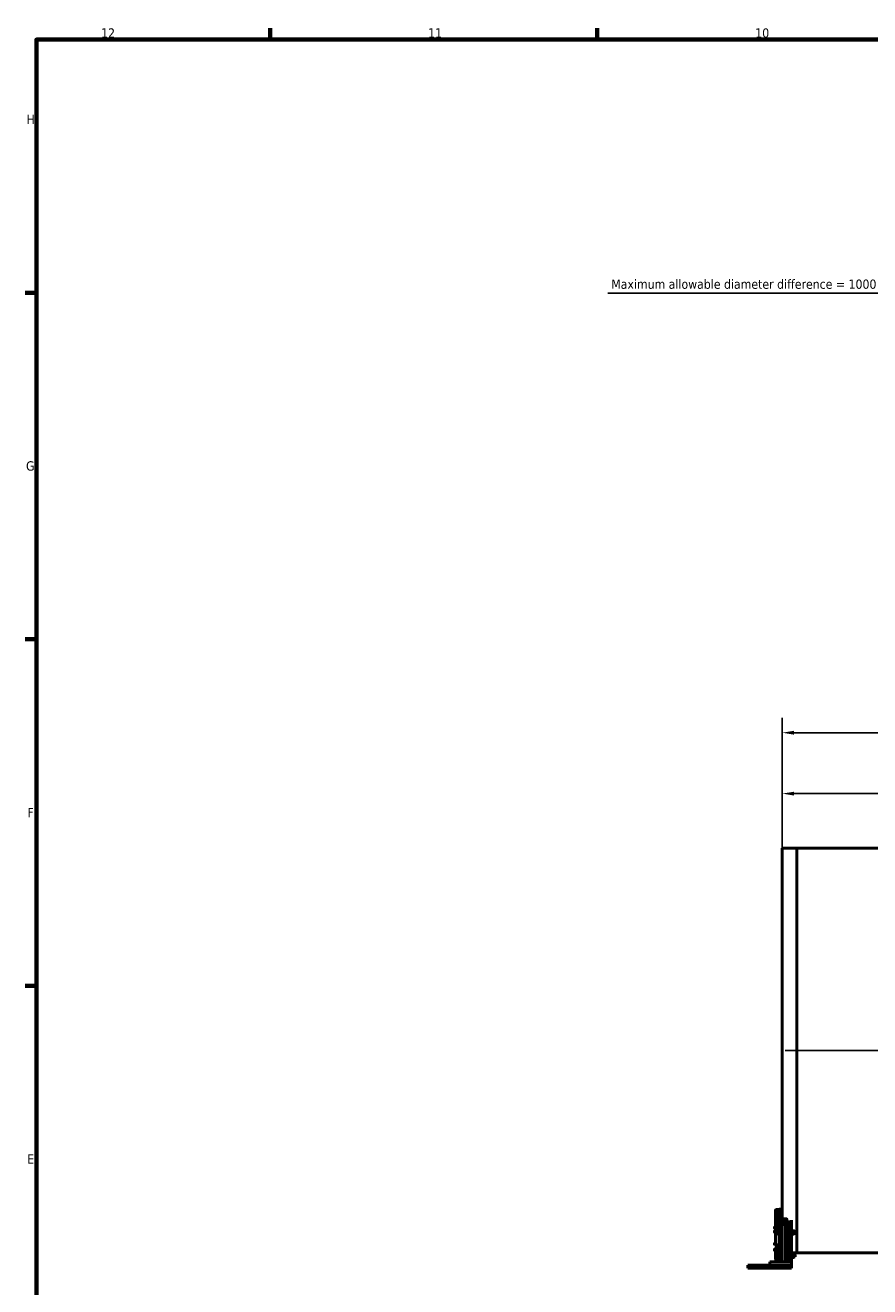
# Model space of a CAD drawing. Header units: millimetres. Extents: x 0 to 63075, y 0 to 44550.
# Tile 8 of 37: x 1320 to 14891, y 23006 to 43280. Entities that reach past the tile are written whole.
import ezdxf

# ---------------------------------------------------------------- set-up
doc = ezdxf.new("R2010")
doc.units = ezdxf.units.MM
doc.header["$LTSCALE"] = 75
for name, color, linetype, lineweight in [('Border (ISO)', 7, 'Continuous', 70), ('Centerline (ISO)', 7, 'Continuous', 25), ('Dimension (ISO)', 7, 'Continuous', 25), ('Visible (ISO)', 7, 'Continuous', 50)]:
    doc.layers.add(name, color=color, linetype=linetype, lineweight=lineweight)
doc.styles.add('Label Text (ISO)', font='tahoma.ttf')
doc.styles.add('Note Text (ISO)', font='tahoma.ttf')
doc.dimstyles.new('Default (ISO)', dxfattribs={"dimscale": 75, "dimtxt": 2, "dimasz": 2.5, "dimexe": 3.175, "dimexo": 0, "dimgap": 0.762, "dimtad": 1, "dimrnd": 1e-08, "dimtxsty": 'Note Text (ISO)', "dimcen": 0.09, "dimdle": 10, "dimclrd": 256, "dimclre": 256, "dimclrt": 256, "dimazin": 2, "dimtfac": 1, "dimtmove": 0, "dimatfit": 3, "dimfxl": 1, "dimtolj": 1, "dimtzin": 0, "dimlwd": -1, "dimlwe": -1, "dimarcsym": 0})

# ---------------------------------------------------------------- blocks, each defined once
blk = doc.blocks.new('Borders Default Border')
at = {"layer": 'Border (ISO)'}
for p, q in [((70.08, 574), (70.08, 576.4)), ((140.17, 574), (140.17, 576.4)), ((20, 519.75), (17.6, 519.75)), ((20, 445.5), (17.6, 445.5)), ((20, 371.25), (17.6, 371.25))]:
    blk.add_line(p, q, dxfattribs=at)
at = {"layer": 'Border (ISO)', "flags": 128}
blk.add_lwpolyline([(20, 20), (20, 574), (821, 574), (821, 20), (20, 20)], dxfattribs=at)
at = {"layer": 'Border (ISO)', "char_height": 2, "attachment_point": 7, "style": 'Label Text (ISO)'}
for s, insert in [('12', (33.84, 574.4)), ('11', (103.92, 574.4)), ('10', (174.01, 574.36)), ('H', (17.87, 555.87)), ('G', (17.77, 481.59)), ('F', (18.08, 407.37)), ('E', (18.03, 333.12))]:
    blk.add_mtext(s, dxfattribs=dict(at, insert=insert))
blk = doc.blocks.new('*D7')
at = {"layer": 'Defpoints', "color": 0, "transparency": 16777216}
for p in [(13486, 30931), (13486, 30054), (23236, 26804)]:
    blk.add_point(p, dxfattribs=at)
at = {"layer": 'Dimension (ISO)', "transparency": 16777216}
for p, q in [((13486, 30054), (13486, 31169)), ((23236, 26804), (23236, 31169)), ((23049, 30931), (13674, 30931))]:
    blk.add_line(p, q, dxfattribs=at)
for points in [[(13674, 30962), (13674, 30900), (13486, 30931)], [(23049, 30962), (23049, 30900), (23236, 30931)]]:
    blk.add_solid(points, dxfattribs=at)
at = {"layer": 'Dimension (ISO)', "transparency": 16777216, "insert": (17734, 31144), "char_height": 150, "attachment_point": 1, "style": 'Note Text (ISO)'}
blk.add_mtext('\\A1;9750', dxfattribs=at)
blk = doc.blocks.new('*D16')
at = {"layer": 'Defpoints', "color": 0, "transparency": 16777216}
for p in [(39959, 39765), (15344, 37650), (16192, 37688)]:
    blk.add_point(p, dxfattribs=at)
at = {"layer": 'Dimension (ISO)', "transparency": 16777216}
for p, q in [((39959, 39765), (15061, 38638)), ((10681, 38976), (15284, 38976)), ((15284, 38976), (15299, 38649)), ((15308, 38462), (15336, 37837)), ((16192, 37688), (15107, 37639))]:
    blk.add_line(p, q, dxfattribs=at)
for points in [[(15339, 38463), (15277, 38460), (15299, 38649)], [(15367, 37839), (15305, 37836), (15344, 37650)]]:
    blk.add_solid(points, dxfattribs=at)
at = {"layer": 'Dimension (ISO)', "transparency": 16777216, "insert": (10738, 39193), "char_height": 150, "attachment_point": 1, "style": 'Note Text (ISO)'}
blk.add_mtext('\\A1;\\fTahoma|b0|i0;\\H149.0446;Maximum allowable diameter difference = 1000', dxfattribs=at)
blk = doc.blocks.new('*D27')
at = {"layer": 'Defpoints', "color": 0, "transparency": 16777216}
for p in [(40323, 31910), (13486, 30054), (40323, 30054)]:
    blk.add_point(p, dxfattribs=at)
at = {"layer": 'Dimension (ISO)', "transparency": 16777216}
for p, q in [((13486, 30054), (13486, 32148)), ((40323, 30054), (40323, 32148)), ((13674, 31910), (40136, 31910))]:
    blk.add_line(p, q, dxfattribs=at)
for points in [[(13674, 31941), (13674, 31879), (13486, 31910)], [(40136, 31941), (40136, 31879), (40323, 31910)]]:
    blk.add_solid(points, dxfattribs=at)
at = {"layer": 'Dimension (ISO)', "transparency": 16777216, "insert": (26641, 32124), "char_height": 150, "attachment_point": 1, "style": 'Note Text (ISO)'}
blk.add_mtext('\\A1;30000', dxfattribs=at)

msp = doc.modelspace()

# ---------------------------------------------------------------- linework, layer by layer
at = {"layer": 'Centerline (ISO)', "linetype": 'Continuous'}
msp.add_line((13530.8651, 26803.5925), (40278.6574, 26803.5925), dxfattribs=at)
at = {"layer": 'Visible (ISO)'}
for p, q in [((13486.3651, 30053.5925), (13486.3651, 24254.1374)), ((13718.3651, 30053.5925), (13486.3651, 30053.5925)), ((13718.3651, 30053.5925), (13718.3651, 23553.5925)), ((13718.3651, 30053.5925), (26925.732, 30053.5925)), ((13718.3651, 23553.5925), (13718.3651, 30053.5925)), ((13374.3651, 24234.3765), (13374.3651, 24207.5297)), ((13374.3651, 24207.5297), (13374.3651, 23973.7029)), ((13384.3651, 23980.4111), (13384.3651, 24207.5297)), ((13388.3651, 24245.1611), (13436.3651, 24245.1611)), ((13388.3651, 24241.3765), (13436.3651, 24241.3765)), ((13436.3651, 24214.5297), (13388.3651, 24214.5297)), ((13436.3651, 24209.5297), (13388.3651, 24209.5297)), ((13391.3651, 24205.6186), (13391.3651, 24209.2788)), ((13391.3651, 23980.7029), (13391.3651, 24205.6186)), ((13436.3651, 24234.1374), (13436.3651, 24254.1374)), ((13486.3651, 24254.1374), (13436.3651, 24254.1374)), ((13436.3651, 24234.1374), (13436.3651, 23404.1374)), ((13486.3651, 24254.1374), (13486.3651, 24234.1374)), ((13486.3651, 24234.1374), (13486.3651, 23404.1374)), ((13361.365, 23967.2031), (13362.3699, 23968.9436)), ((13361.365, 23967.2031), (13361.365, 23965.5055)), ((13361.365, 23965.5055), (13361.365, 23955.0255)), ((13361.365, 23955.0255), (13361.365, 23944.7231)), ((13361.365, 23944.7231), (13361.365, 23943.2031)), ((13361.365, 23943.2031), (13362.3699, 23941.4627)), ((13370.565, 23969.058), (13362.4368, 23969.058)), ((13370.565, 23961.9529), (13362.4368, 23961.9529)), ((13370.565, 23948.098), (13362.4368, 23948.098)), ((13370.565, 23941.3482), (13362.4368, 23941.3482)), ((13370.565, 23969.058), (13370.565, 23961.9529)), ((13370.565, 23966.4481), (13371.3651, 23966.4481)), ((13370.565, 23961.9529), (13370.565, 23948.098)), ((13370.565, 23948.098), (13370.565, 23941.3482)), ((13370.565, 23943.9581), (13371.3651, 23943.9581)), ((13371.3651, 23969.4531), (13372.1151, 23970.2031)), ((13371.3651, 23940.9531), (13371.3651, 23969.4531)), ((13371.3651, 23940.9531), (13372.1151, 23940.2031)), ((13372.1151, 23970.2031), (13372.1151, 23940.2031)), ((13372.1151, 23970.2031), (13374.3651, 23970.2031)), ((13372.1151, 23940.2031), (13374.3651, 23940.2031)), ((13374.3651, 23973.7029), (13374.3651, 23946.8561)), ((13374.3651, 23939.3561), (13374.3651, 23946.8561)), ((13374.3651, 23939.3561), (13374.3651, 23932.526)), ((13374.3651, 23928.1958), (13374.3651, 23932.526)), ((13374.3651, 23694.6958), (13374.3651, 23928.1958)), ((13384.3651, 23946.8561), (13384.3651, 23939.3561)), ((13386.6151, 23940.2031), (13384.3651, 23940.2031)), ((13384.3651, 23932.526), (13384.3651, 23939.3561)), ((13384.3651, 23932.526), (13384.3651, 23928.1958)), ((13386.6151, 23940.2031), (13386.6151, 23948.6545)), ((13387.3651, 23940.9531), (13386.6151, 23940.2031)), ((13387.3651, 23948.7926), (13387.3651, 23940.9531)), ((13387.3651, 23947.2031), (13391.3651, 23947.2031)), ((13388.3651, 24003.0009), (13391.3651, 24003.0009)), ((13388.3651, 23980.7029), (13436.3651, 23980.7029)), ((13436.3651, 23953.8561), (13388.3651, 23953.8561)), ((13436.3651, 23948.8561), (13388.3651, 23948.8561)), ((13388.3651, 23924.7317), (13436.3651, 23924.7317)), ((13391.3651, 23924.7317), (13391.3651, 23948.8561)), ((13423.365, 24034.783), (13423.8144, 24035.5614)), ((13423.365, 24034.783), (13423.365, 24034.0521)), ((13423.365, 24034.0521), (13423.365, 24024.8459)), ((13423.365, 24024.8459), (13423.365, 24013.5769)), ((13423.365, 24013.5769), (13423.365, 24010.783)), ((13423.365, 24010.783), (13423.8144, 24010.0046)), ((13432.565, 24036.4332), (13424.4368, 24036.4332)), ((13432.565, 24031.6709), (13424.4368, 24031.6709)), ((13432.565, 24018.0208), (13424.4368, 24018.0208)), ((13432.565, 24009.1329), (13424.4368, 24009.1329)), ((13432.565, 24036.4332), (13432.565, 24031.6709)), ((13432.565, 24034.028), (13433.3651, 24034.028)), ((13432.565, 24031.6709), (13432.565, 24018.0208)), ((13432.565, 24018.0208), (13432.565, 24009.1329)), ((13432.565, 24011.538), (13433.3651, 24011.538)), ((13433.3651, 24037.033), (13434.1151, 24037.783)), ((13433.3651, 24008.533), (13433.3651, 24037.033)), ((13433.3651, 24008.533), (13434.1151, 24007.783)), ((13434.1151, 24037.783), (13434.1151, 24007.783)), ((13434.1151, 24037.783), (13436.3651, 24037.783)), ((13434.1151, 24007.783), (13436.3651, 24007.783)), ((13506.3651, 23986.2045), (13486.3651, 23986.2045)), ((13506.3651, 24017.3354), (13506.3651, 24062.6508)), ((13508.6151, 24037.783), (13506.3651, 24037.783)), ((13506.3651, 24017.3354), (13506.3651, 24004.0462)), ((13508.6151, 24007.783), (13506.3651, 24007.783)), ((13506.3651, 24004.0462), (13506.3651, 23987.1414)), ((13506.3651, 23987.1414), (13506.3651, 23986.2045)), ((13508.6151, 24007.783), (13508.6151, 24037.783)), ((13509.3651, 24037.033), (13508.6151, 24037.783)), ((13509.3651, 24008.533), (13508.6151, 24007.783)), ((13509.3651, 24037.033), (13509.3651, 24008.533)), ((13509.3651, 24034.033), (13510.2424, 24035.5526)), ((13509.3651, 24011.533), (13510.2424, 24010.0135)), ((13510.5787, 24048.4228), (13536.3651, 24048.4228)), ((13510.8699, 24036.4286), (13522.6603, 24036.4286)), ((13510.8699, 24027.5206), (13522.6603, 24027.5206)), ((13510.8699, 24013.875), (13522.6603, 24013.875)), ((13510.8699, 24009.1374), (13522.6603, 24009.1374)), ((13626.3651, 24051.4386), (13513.8585, 24051.4386)), ((13524.1651, 24034.033), (13523.2878, 24035.5526)), ((13524.1651, 24011.533), (13523.2878, 24010.0135)), ((13524.1651, 24011.533), (13524.1651, 24034.033)), ((13524.1651, 24030.783), (13532.1381, 24030.783)), ((13524.1651, 24014.783), (13532.1381, 24014.783)), ((13526.3651, 24098.9031), (13551.3651, 24098.9031)), ((13551.3651, 24080.777), (13526.3651, 24080.777)), ((13532.1381, 24014.783), (13532.1381, 24030.783)), ((13533.3651, 24029.5561), (13532.1381, 24030.783)), ((13533.3651, 24016.0099), (13532.1381, 24014.783)), ((13533.3651, 24029.5561), (13533.3651, 24016.0099)), ((13536.3651, 24048.4228), (13536.3651, 24033.4228)), ((13536.3651, 24033.4228), (13536.3651, 24048.4228)), ((13536.3651, 24048.4228), (13586.3651, 24048.4228)), ((13536.3651, 24033.4228), (13536.3651, 23404.1374)), ((13536.3651, 23404.1374), (13536.3651, 24033.4228)), ((13561.3651, 24076.5508), (13561.3651, 24094.6769)), ((13561.3651, 24076.5508), (13561.3651, 24048.4228)), ((13586.3651, 24048.4228), (13586.3651, 24033.4228)), ((13586.3651, 24033.4228), (13586.3651, 24048.4228)), ((13586.3651, 24048.4228), (13636.3651, 24048.4228)), ((13586.3651, 24033.4228), (13586.3651, 23404.1374)), ((13586.3651, 23404.1374), (13586.3651, 24033.4228)), ((13636.3651, 24048.4228), (13636.3651, 24075.2677)), ((13636.3651, 24048.4228), (13636.3651, 24033.4228)), ((13636.3651, 24033.4228), (13636.3651, 23404.1374)), ((13361.365, 23904.7519), (13361.9358, 23905.7405)), ((13361.365, 23904.7519), (13361.365, 23902.2721)), ((13361.365, 23902.2721), (13361.365, 23891.1855)), ((13361.365, 23891.1855), (13361.365, 23881.6653)), ((13361.365, 23881.6653), (13361.365, 23880.7519)), ((13361.365, 23880.7519), (13361.9358, 23879.7632)), ((13370.565, 23906.4897), (13362.4368, 23906.4897)), ((13370.565, 23898.0544), (13362.4368, 23898.0544)), ((13370.565, 23884.3166), (13362.4368, 23884.3166)), ((13370.565, 23879.014), (13362.4368, 23879.014)), ((13370.565, 23906.4897), (13370.565, 23898.0544)), ((13370.565, 23903.9969), (13371.3651, 23903.9969)), ((13370.565, 23898.0544), (13370.565, 23884.3166)), ((13370.565, 23884.3166), (13370.565, 23879.014)), ((13370.565, 23881.5069), (13371.3651, 23881.5069)), ((13371.3651, 23907.0019), (13372.1151, 23907.7519)), ((13371.3651, 23878.5019), (13371.3651, 23907.0019)), ((13371.3651, 23878.5019), (13372.1151, 23877.7519)), ((13372.1151, 23907.7519), (13372.1151, 23877.7519)), ((13372.1151, 23907.7519), (13374.3651, 23907.7519)), ((13372.1151, 23877.7519), (13374.3651, 23877.7519)), ((13436.3651, 23916.0715), (13388.3651, 23916.0715)), ((13408.865, 23906.6374), (13408.865, 23892.8874)), ((13408.865, 23892.8874), (13408.865, 23865.3874)), ((13408.865, 23865.3874), (13408.865, 23851.6374)), ((13430.565, 23906.6374), (13411.3212, 23906.6374)), ((13430.565, 23879.1374), (13411.3212, 23879.1374)), ((13430.565, 23851.6374), (13411.3212, 23851.6374)), ((13430.565, 23906.6374), (13430.565, 23879.1374)), ((13430.565, 23904.6924), (13431.3651, 23904.6924)), ((13430.565, 23879.1374), (13430.565, 23851.6374)), ((13430.565, 23853.5824), (13431.3651, 23853.5824)), ((13431.3651, 23910.8874), (13432.6151, 23912.1374)), ((13431.3651, 23847.3874), (13431.3651, 23910.8874)), ((13431.3651, 23847.3874), (13432.6151, 23846.1374)), ((13432.6151, 23912.1374), (13432.6151, 23846.1374)), ((13432.6151, 23912.1374), (13436.3651, 23912.1374)), ((13432.6151, 23846.1374), (13436.3651, 23846.1374)), ((13640.1151, 23912.1374), (13636.3651, 23912.1374)), ((13640.1151, 23846.1374), (13636.3651, 23846.1374)), ((13640.1151, 23846.1374), (13640.1151, 23912.1374)), ((13641.3651, 23910.8874), (13640.1151, 23912.1374)), ((13641.3651, 23847.3874), (13640.1151, 23846.1374)), ((13641.3651, 23910.8874), (13641.3651, 23847.3874)), ((13641.3651, 23904.6874), (13642.4909, 23906.6374)), ((13641.3651, 23853.5874), (13642.4909, 23851.6374)), ((13644.9471, 23906.6374), (13668.7831, 23906.6374)), ((13644.9471, 23879.1374), (13668.7831, 23879.1374)), ((13644.9471, 23851.6374), (13668.7831, 23851.6374)), ((13672.3651, 23904.6874), (13671.2393, 23906.6374)), ((13672.3651, 23853.5874), (13671.2393, 23851.6374)), ((13672.3651, 23853.5874), (13672.3651, 23904.6874)), ((13672.3651, 23897.1374), (13688.9112, 23897.1374)), ((13672.3651, 23861.1374), (13688.9112, 23861.1374)), ((13688.9112, 23861.1374), (13688.9112, 23897.1374)), ((13691.3651, 23894.6836), (13688.9112, 23897.1374)), ((13691.3651, 23863.5912), (13688.9112, 23861.1374)), ((13691.3651, 23894.6836), (13691.3651, 23863.5912)), ((13361.365, 23706.5295), (13362.3699, 23708.2699)), ((13361.365, 23706.5295), (13361.365, 23704.8318)), ((13361.365, 23704.8318), (13361.365, 23694.3518)), ((13361.365, 23694.3518), (13361.365, 23684.0495)), ((13361.365, 23684.0495), (13361.365, 23682.5295)), ((13361.365, 23682.5295), (13362.3699, 23680.789)), ((13361.365, 23611.4665), (13361.9358, 23612.4552)), ((13361.365, 23611.4665), (13361.365, 23608.9867)), ((13361.365, 23608.9867), (13361.365, 23597.9001)), ((13361.365, 23597.9001), (13361.365, 23588.3799)), ((13361.365, 23588.3799), (13361.365, 23587.4665)), ((13361.365, 23587.4665), (13361.9358, 23586.4778)), ((13370.565, 23708.3844), (13362.4368, 23708.3844)), ((13370.565, 23701.2792), (13362.4368, 23701.2792)), ((13370.565, 23687.4244), (13362.4368, 23687.4244)), ((13370.565, 23680.6746), (13362.4368, 23680.6746)), ((13370.565, 23613.2043), (13362.4368, 23613.2043)), ((13370.565, 23604.769), (13362.4368, 23604.769)), ((13370.565, 23591.0312), (13362.4368, 23591.0312)), ((13370.565, 23585.7286), (13362.4368, 23585.7286)), ((13370.565, 23708.3844), (13370.565, 23701.2792)), ((13370.565, 23705.7745), (13371.3651, 23705.7745)), ((13370.565, 23701.2792), (13370.565, 23687.4244)), ((13370.565, 23687.4244), (13370.565, 23680.6746)), ((13370.565, 23683.2845), (13371.3651, 23683.2845)), ((13370.565, 23613.2043), (13370.565, 23604.769)), ((13370.565, 23610.7115), (13371.3651, 23610.7115)), ((13370.565, 23604.769), (13370.565, 23591.0312)), ((13370.565, 23591.0312), (13370.565, 23585.7286)), ((13370.565, 23588.2215), (13371.3651, 23588.2215)), ((13371.3651, 23708.7795), (13372.1151, 23709.5295)), ((13371.3651, 23680.2795), (13371.3651, 23708.7795)), ((13371.3651, 23680.2795), (13372.1151, 23679.5295)), ((13371.3651, 23613.7165), (13372.1151, 23614.4665)), ((13371.3651, 23585.2165), (13371.3651, 23613.7165)), ((13371.3651, 23585.2165), (13372.1151, 23584.4665)), ((13372.1151, 23709.5295), (13372.1151, 23679.5295)), ((13372.1151, 23709.5295), (13374.3651, 23709.5295)), ((13372.1151, 23679.5295), (13374.3651, 23679.5295)), ((13372.1151, 23614.4665), (13372.1151, 23584.4665)), ((13372.1151, 23614.4665), (13374.3651, 23614.4665)), ((13372.1151, 23584.4665), (13374.3651, 23584.4665)), ((13374.3651, 23675.8561), (13374.3651, 23694.6958)), ((13374.3651, 23675.1862), (13374.3651, 23675.8561)), ((13374.3651, 23675.1862), (13384.3651, 23675.1862)), ((13374.3651, 23613.1841), (13374.3651, 23617.0594)), ((13374.3651, 23617.0594), (13384.3651, 23617.0594)), ((13374.3651, 23592.7223), (13374.3651, 23613.1841)), ((13374.3651, 23586.7257), (13374.3651, 23592.7223)), ((13374.3651, 23575.4782), (13374.3651, 23586.7257)), ((13374.3651, 23575.4782), (13374.3651, 23569.4816)), ((13374.3651, 23564.6097), (13374.3651, 23569.4816)), ((13374.3651, 23459.5576), (13374.3651, 23564.6097)), ((13384.3651, 23683.0769), (13384.3651, 23675.8561)), ((13386.6151, 23679.5295), (13384.3651, 23679.5295)), ((13384.3651, 23675.8561), (13384.3651, 23675.1862)), ((13384.3651, 23617.0594), (13384.3651, 23613.1841)), ((13386.6151, 23614.4665), (13384.3651, 23614.4665)), ((13384.3651, 23592.7223), (13384.3651, 23613.1841)), ((13384.3651, 23592.7223), (13384.3651, 23586.7257)), ((13384.3651, 23586.7257), (13384.3651, 23575.4782)), ((13386.6151, 23584.4665), (13384.3651, 23584.4665)), ((13384.3651, 23569.4816), (13384.3651, 23575.4782)), ((13384.3651, 23569.4816), (13384.3651, 23564.6097)), ((13386.6151, 23679.5295), (13386.6151, 23682.6666)), ((13387.3651, 23680.2795), (13386.6151, 23679.5295)), ((13386.6151, 23584.4665), (13386.6151, 23614.4665)), ((13387.3651, 23613.7165), (13386.6151, 23614.4665)), ((13387.3651, 23585.2165), (13386.6151, 23584.4665)), ((13387.3651, 23682.6024), (13387.3651, 23680.2795)), ((13387.3651, 23613.7165), (13387.3651, 23585.2165)), ((13387.3651, 23610.7165), (13387.8002, 23611.47)), ((13387.3651, 23588.2165), (13387.8002, 23587.4629)), ((13388.3651, 23682.5715), (13436.3651, 23682.5715)), ((13388.3651, 23560.7122), (13436.3651, 23560.7122)), ((13436.3651, 23550.9685), (13388.3651, 23550.9685)), ((13388.8699, 23611.6312), (13393.2803, 23611.6312)), ((13388.8699, 23611.2946), (13393.2803, 23611.2946)), ((13388.8699, 23599.1299), (13393.2803, 23599.1299)), ((13388.8699, 23587.3017), (13393.2803, 23587.3017)), ((13391.3651, 23611.6312), (13391.3651, 23682.5715)), ((13391.3651, 23560.7122), (13391.3651, 23587.3017)), ((13394.7851, 23610.7165), (13394.35, 23611.47)), ((13394.7851, 23588.2165), (13394.35, 23587.4629)), ((13394.7851, 23610.7165), (13394.7851, 23588.2165)), ((13394.7851, 23610.7165), (13399.7851, 23610.7165)), ((13394.7851, 23588.2165), (13399.7851, 23588.2165)), ((13399.7851, 23610.7165), (13399.7851, 23588.2165)), ((13399.7851, 23607.4665), (13410.1381, 23607.4665)), ((13399.7851, 23591.4665), (13410.1381, 23591.4665)), ((13408.865, 23531.6374), (13408.865, 23517.8874)), ((13408.865, 23517.8874), (13408.865, 23490.3874)), ((13410.1381, 23591.4665), (13410.1381, 23607.4665)), ((13411.3651, 23606.2396), (13410.1381, 23607.4665)), ((13411.3651, 23592.6934), (13410.1381, 23591.4665)), ((13430.565, 23531.6374), (13411.3212, 23531.6374)), ((13411.3651, 23606.2396), (13411.3651, 23592.6934)), ((13430.565, 23531.6374), (13430.565, 23504.1374)), ((13430.565, 23529.6924), (13431.3651, 23529.6924)), ((13431.3651, 23535.8874), (13432.6151, 23537.1374)), ((13431.3651, 23472.3874), (13431.3651, 23535.8874)), ((13432.6151, 23537.1374), (13432.6151, 23471.1374)), ((13432.6151, 23537.1374), (13436.3651, 23537.1374)), ((13718.3651, 23553.5925), (13636.3651, 23553.5925)), ((13640.1151, 23537.1374), (13636.3651, 23537.1374)), ((13640.1151, 23471.1374), (13640.1151, 23537.1374)), ((13641.3651, 23535.8874), (13640.1151, 23537.1374)), ((13641.3651, 23535.8874), (13641.3651, 23472.3874)), ((13641.3651, 23529.6874), (13642.4909, 23531.6374)), ((13644.9471, 23531.6374), (13668.7831, 23531.6374)), ((13672.3651, 23529.6874), (13671.2393, 23531.6374)), ((13672.3651, 23478.5874), (13672.3651, 23529.6874)), ((13672.3651, 23522.1374), (13688.9112, 23522.1374)), ((13688.9112, 23486.1374), (13688.9112, 23522.1374)), ((13691.3651, 23519.6836), (13688.9112, 23522.1374)), ((13691.3651, 23519.6836), (13691.3651, 23488.5912)), ((13718.3651, 23553.5925), (26925.732, 23553.5925)), ((12933.0672, 23354.1374), (12933.0672, 23304.1374)), ((13633.0672, 23354.1374), (12933.0672, 23354.1374)), ((13286.3651, 23354.1374), (13286.3651, 23404.1374)), ((13286.3651, 23404.1374), (13306.3651, 23404.1374)), ((13616.3651, 23404.1374), (13306.3651, 23404.1374)), ((13388.3651, 23445.9164), (13436.3651, 23445.9164)), ((13408.865, 23490.3874), (13408.865, 23476.6374)), ((13430.565, 23504.1374), (13411.3212, 23504.1374)), ((13430.565, 23476.6374), (13411.3212, 23476.6374)), ((13430.565, 23504.1374), (13430.565, 23476.6374)), ((13430.565, 23478.5824), (13431.3651, 23478.5824)), ((13431.3651, 23472.3874), (13432.6151, 23471.1374)), ((13432.6151, 23471.1374), (13436.3651, 23471.1374)), ((13486.3651, 23404.1374), (13436.3651, 23404.1374)), ((13496.3651, 23404.1374), (13486.3651, 23414.1374)), ((13616.3651, 23404.1374), (13636.3651, 23404.1374)), ((13633.0672, 23354.1374), (13636.3651, 23354.1374)), ((13633.0672, 23354.1374), (13633.0672, 23304.1374)), ((13640.1151, 23471.1374), (13636.3651, 23471.1374)), ((13636.3651, 23354.1374), (13636.3651, 23404.1374)), ((13641.3651, 23472.3874), (13640.1151, 23471.1374)), ((13641.3651, 23478.5874), (13642.4909, 23476.6374)), ((13644.9471, 23504.1374), (13668.7831, 23504.1374)), ((13644.9471, 23476.6374), (13668.7831, 23476.6374)), ((13672.3651, 23478.5874), (13671.2393, 23476.6374)), ((13672.3651, 23486.1374), (13688.9112, 23486.1374)), ((13691.3651, 23488.5912), (13688.9112, 23486.1374)), ((13633.0672, 23304.1374), (12933.0672, 23304.1374))]:
    msp.add_line(p, q, dxfattribs=at)
for centre, major_axis, ratio, start_param, end_param in [((13388.3651, 24234.3765), (-14, 0), 0.5, 4.7123889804, 6.2831853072), ((13388.3651, 24207.5297), (-14, 0), 0.5, 4.7123889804, 6.2831853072), ((13388.3651, 24233.0368), (-14, 0), 0.8660254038, 4.7123889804, 6.0186645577), ((13388.3651, 24207.5297), (-4, 0), 0.5, 4.7123889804, 6.2831853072), ((13386.3651, 24200.6186), (9.6593, 9.6593), 0.2679491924, 0.73279442, 0.7853981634), ((13441.3651, 24200.6186), (-9.6593, 9.6593), 0.2679491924, 5.4977871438, 5.5503908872), ((13388.3651, 23973.7029), (-14, 0), 0.5, 4.7123889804, 6.2831853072), ((13388.3651, 23946.8561), (-14, 0), 0.5, 4.7123889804, 6.2831853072), ((13388.3651, 23928.1958), (-14, 0), 0.8660254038, 0, 1.5707963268), ((13388.3651, 23999.5368), (-4, 0), 0.8660254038, 4.7123889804, 6.2831853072), ((13388.3651, 23946.8561), (-4, 0), 0.5, 4.7123889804, 6.2831853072), ((13388.3651, 23928.1958), (-4, 0), 0.8660254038, 0, 1.5707963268), ((13526.3651, 24062.6508), (-40, 0), 0.906307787, 4.7123889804, 6.2831853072), ((13526.3651, 24062.6508), (-20, 0), 0.906307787, 4.7123889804, 6.2831853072), ((13526.3651, 24037.2937), (-20, 0), 0.906307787, 4.7123889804, 6.256187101), ((13526.3651, 24051.1937), (10, 0), 0.4226182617, 5.5681438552, 7.853981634), ((13551.3651, 24094.6769), (10, 0), 0.4226182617, 0, 1.5707963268), ((13551.3651, 24076.5508), (10, 0), 0.4226182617, 0, 1.5707963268), ((13626.3651, 24047.2124), (10, 0), 0.4226182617, 0.2904606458, 1.5707963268), ((13388.3651, 23694.6958), (-14, 0), 0.8660254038, 0, 1.5707963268), ((13388.3651, 23564.6097), (-14, 0), 0.9743700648, 0, 1.5707963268), ((13388.3651, 23564.6097), (-4, 0), 0.9743700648, 0, 1.5707963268), ((13388.3651, 23459.5576), (-14, 0), 0.9743700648, 0, 1.5707963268)]:
    msp.add_ellipse(centre, major_axis=major_axis, ratio=ratio, start_param=start_param, end_param=end_param, dxfattribs=at)
for points, weights in [([(13362.4368, 23969.058), (13361.365, 23967.1542), (13361.365, 23965.5055)], [1, 1.0379548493, 1]), ([(13361.365, 23965.5055), (13361.365, 23963.8567), (13362.4368, 23961.9529)], [1, 1.0379548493, 1]), ([(13362.4368, 23961.9529), (13361.365, 23958.2405), (13361.365, 23955.0255)], [1, 1.0379548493, 1]), ([(13361.365, 23955.0255), (13361.365, 23951.8104), (13362.4368, 23948.098)], [1, 1.0379548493, 1]), ([(13362.4368, 23948.098), (13361.365, 23946.2894), (13361.365, 23944.7231)], [1, 1.0379548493, 1]), ([(13361.365, 23944.7231), (13361.365, 23943.1568), (13362.4368, 23941.3482)], [1, 1.0379548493, 1]), ([(13362.3699, 23968.9436), (13362.4027, 23969.0006), (13362.4368, 23969.058)], [1.00225477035, 1.00116302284, 1]), ([(13424.4368, 24036.4332), (13423.365, 24035.1571), (13423.365, 24034.0521)], [1, 1.0379548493, 1]), ([(13423.365, 24034.0521), (13423.365, 24032.947), (13424.4368, 24031.6709)], [1, 1.0379548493, 1]), ([(13424.4368, 24031.6709), (13423.365, 24028.0134), (13423.365, 24024.8459)], [1, 1.0379548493, 1]), ([(13423.365, 24024.8459), (13423.365, 24021.6784), (13424.4368, 24018.0208)], [1, 1.0379548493, 1]), ([(13424.4368, 24018.0208), (13423.365, 24015.6393), (13423.365, 24013.5769)], [1, 1.0379548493, 1]), ([(13423.365, 24013.5769), (13423.365, 24011.5144), (13424.4368, 24009.1329)], [1, 1.0379548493, 1]), ([(13424.4368, 24009.1329), (13424.0559, 24009.5864), (13423.8144, 24010.0046)], [1, 1.01316741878, 1.01719867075]), ([(13510.8699, 24036.4286), (13508.8699, 24031.9746), (13510.8699, 24027.5206)], [1, 1.15470053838, 1]), ([(13510.8699, 24027.5206), (13508.8699, 24020.6978), (13510.8699, 24013.875)], [1, 1.15470053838, 1]), ([(13510.8699, 24013.875), (13508.8699, 24011.5062), (13510.8699, 24009.1374)], [1, 1.15470053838, 1]), ([(13510.2424, 24035.5526), (13510.485, 24035.9727), (13510.8699, 24036.4286)], [1.04387878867, 1.02646777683, 1]), ([(13522.6603, 24027.5206), (13524.6603, 24031.9746), (13522.6603, 24036.4286)], [1, 1.15470053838, 1]), ([(13522.6603, 24036.4286), (13523.0452, 24035.9727), (13523.2878, 24035.5526)], [1, 1.02646777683, 1.04387878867]), ([(13522.6603, 24013.875), (13524.6603, 24020.6978), (13522.6603, 24027.5206)], [1, 1.15470053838, 1]), ([(13522.6603, 24009.1374), (13524.6603, 24011.5062), (13522.6603, 24013.875)], [1, 1.15470053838, 1]), ([(13362.4368, 23906.4897), (13361.365, 23904.2295), (13361.365, 23902.2721)], [1, 1.0379548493, 1]), ([(13361.365, 23902.2721), (13361.365, 23900.3146), (13362.4368, 23898.0544)], [1, 1.0379548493, 1]), ([(13362.4368, 23898.0544), (13361.365, 23894.3734), (13361.365, 23891.1855)], [1, 1.0379548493, 1]), ([(13361.365, 23891.1855), (13361.365, 23887.9976), (13362.4368, 23884.3166)], [1, 1.0379548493, 1]), ([(13362.4368, 23884.3166), (13361.365, 23882.8957), (13361.365, 23881.6653)], [1, 1.0379548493, 1]), ([(13361.365, 23881.6653), (13361.365, 23880.4348), (13362.4368, 23879.014)], [1, 1.0379548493, 1]), ([(13361.9358, 23905.7405), (13362.1451, 23906.103), (13362.4368, 23906.4897)], [1.01477992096, 1.01005230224, 1]), ([(13408.865, 23906.6374), (13408.865, 23906.6374), (13411.3212, 23906.6374)], [1, 1.0379548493, 1]), ([(13411.3212, 23851.6374), (13408.865, 23851.6374), (13408.865, 23851.6374)], [1, 1.0379548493, 1]), ([(13411.3212, 23906.6374), (13408.865, 23899.2688), (13408.865, 23892.8874)], [1, 1.0379548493, 1]), ([(13408.865, 23892.8874), (13408.865, 23886.506), (13411.3212, 23879.1374)], [1, 1.0379548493, 1]), ([(13411.3212, 23879.1374), (13408.865, 23871.7688), (13408.865, 23865.3874)], [1, 1.0379548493, 1]), ([(13408.865, 23865.3874), (13408.865, 23859.006), (13411.3212, 23851.6374)], [1, 1.0379548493, 1]), ([(13642.4909, 23906.6374), (13642.4909, 23906.6374), (13644.9471, 23906.6374)], [1.07735026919, 1.07735026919, 1]), ([(13644.9471, 23851.6374), (13642.4909, 23851.6374), (13642.4909, 23851.6374)], [1, 1.07735026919, 1.07735026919]), ([(13644.9471, 23906.6374), (13640.3638, 23892.8874), (13644.9471, 23879.1374)], [1, 1.15470053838, 1]), ([(13644.9471, 23879.1374), (13640.3638, 23865.3874), (13644.9471, 23851.6374)], [1, 1.15470053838, 1]), ([(13668.7831, 23879.1374), (13673.3664, 23892.8874), (13668.7831, 23906.6374)], [1, 1.15470053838, 1]), ([(13668.7831, 23906.6374), (13671.2393, 23906.6374), (13671.2393, 23906.6374)], [1, 1.07735026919, 1.07735026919]), ([(13668.7831, 23851.6374), (13673.3664, 23865.3874), (13668.7831, 23879.1374)], [1, 1.15470053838, 1]), ([(13671.2393, 23851.6374), (13671.2393, 23851.6374), (13668.7831, 23851.6374)], [1.07735026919, 1.07735026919, 1]), ([(13362.4368, 23708.3844), (13361.365, 23706.4806), (13361.365, 23704.8318)], [1, 1.0379548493, 1]), ([(13361.365, 23704.8318), (13361.365, 23703.1831), (13362.4368, 23701.2792)], [1, 1.0379548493, 1]), ([(13362.4368, 23701.2792), (13361.365, 23697.5668), (13361.365, 23694.3518)], [1, 1.0379548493, 1]), ([(13361.365, 23694.3518), (13361.365, 23691.1368), (13362.4368, 23687.4244)], [1, 1.0379548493, 1]), ([(13362.4368, 23687.4244), (13361.365, 23685.6158), (13361.365, 23684.0495)], [1, 1.0379548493, 1]), ([(13361.365, 23684.0495), (13361.365, 23682.4832), (13362.4368, 23680.6746)], [1, 1.0379548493, 1]), ([(13362.4368, 23613.2043), (13361.365, 23610.9441), (13361.365, 23608.9867)], [1, 1.0379548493, 1]), ([(13361.365, 23608.9867), (13361.365, 23607.0293), (13362.4368, 23604.769)], [1, 1.0379548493, 1]), ([(13362.4368, 23604.769), (13361.365, 23601.088), (13361.365, 23597.9001)], [1, 1.0379548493, 1]), ([(13361.365, 23597.9001), (13361.365, 23594.7122), (13362.4368, 23591.0312)], [1, 1.0379548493, 1]), ([(13362.4368, 23591.0312), (13361.365, 23589.6104), (13361.365, 23588.3799)], [1, 1.0379548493, 1]), ([(13361.365, 23588.3799), (13361.365, 23587.1494), (13362.4368, 23585.7286)], [1, 1.0379548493, 1]), ([(13361.9358, 23612.4552), (13362.1451, 23612.8176), (13362.4368, 23613.2043)], [1.01477992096, 1.01005230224, 1]), ([(13362.3699, 23708.2699), (13362.4027, 23708.3269), (13362.4368, 23708.3844)], [1.00225477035, 1.00116302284, 1]), ([(13388.8699, 23611.6312), (13386.8699, 23611.4629), (13388.8699, 23611.2946)], [1, 1.15470053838, 1]), ([(13388.8699, 23611.2946), (13386.8699, 23605.2123), (13388.8699, 23599.1299)], [1, 1.15470053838, 1]), ([(13388.8699, 23599.1299), (13386.8699, 23593.2158), (13388.8699, 23587.3017)], [1, 1.15470053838, 1]), ([(13388.8699, 23587.3017), (13387.8434, 23587.3881), (13387.8002, 23587.4629)], [1, 1.0738437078, 1.07719130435]), ([(13393.2803, 23611.2946), (13395.2803, 23611.4629), (13393.2803, 23611.6312)], [1, 1.15470053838, 1]), ([(13393.2803, 23599.1299), (13395.2803, 23605.2123), (13393.2803, 23611.2946)], [1, 1.15470053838, 1]), ([(13393.2803, 23587.3017), (13395.2803, 23593.2158), (13393.2803, 23599.1299)], [1, 1.15470053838, 1]), ([(13394.35, 23587.4629), (13394.3068, 23587.3881), (13393.2803, 23587.3017)], [1.07719130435, 1.0738437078, 1]), ([(13408.865, 23531.6374), (13408.865, 23531.6374), (13411.3212, 23531.6374)], [1, 1.0379548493, 1]), ([(13411.3212, 23531.6374), (13408.865, 23524.2688), (13408.865, 23517.8874)], [1, 1.0379548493, 1]), ([(13408.865, 23517.8874), (13408.865, 23511.506), (13411.3212, 23504.1374)], [1, 1.0379548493, 1]), ([(13642.4909, 23531.6374), (13642.4909, 23531.6374), (13644.9471, 23531.6374)], [1.07735026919, 1.07735026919, 1]), ([(13644.9471, 23531.6374), (13640.3638, 23517.8874), (13644.9471, 23504.1374)], [1, 1.15470053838, 1]), ([(13668.7831, 23504.1374), (13673.3664, 23517.8874), (13668.7831, 23531.6374)], [1, 1.15470053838, 1]), ([(13668.7831, 23531.6374), (13671.2393, 23531.6374), (13671.2393, 23531.6374)], [1, 1.07735026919, 1.07735026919]), ([(13411.3212, 23476.6374), (13408.865, 23476.6374), (13408.865, 23476.6374)], [1, 1.0379548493, 1]), ([(13411.3212, 23504.1374), (13408.865, 23496.7688), (13408.865, 23490.3874)], [1, 1.0379548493, 1]), ([(13408.865, 23490.3874), (13408.865, 23484.006), (13411.3212, 23476.6374)], [1, 1.0379548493, 1]), ([(13644.9471, 23476.6374), (13642.4909, 23476.6374), (13642.4909, 23476.6374)], [1, 1.07735026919, 1.07735026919]), ([(13644.9471, 23504.1374), (13640.3638, 23490.3874), (13644.9471, 23476.6374)], [1, 1.15470053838, 1]), ([(13668.7831, 23476.6374), (13673.3664, 23490.3874), (13668.7831, 23504.1374)], [1, 1.15470053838, 1]), ([(13671.2393, 23476.6374), (13671.2393, 23476.6374), (13668.7831, 23476.6374)], [1.07735026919, 1.07735026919, 1])]:
    msp.add_rational_spline(points, weights, degree=2, dxfattribs=at)

# ---------------------------------------------------------------- block references
at = {"xscale": 75, "yscale": 75, "zscale": 75}
msp.add_blockref('Borders Default Border', (0, 0), dxfattribs=at)

# ---------------------------------------------------------------- dimensions: what is measured, and where the dimension line sits
at = {"layer": 'Dimension (ISO)'}
dim = msp.add_linear_dim(base=(15344.4932, 37650.1125), p1=(39959.298, 39764.7858), p2=(16192.2285, 37688.4667), angle=92.59047278, text='\\fTahoma|b0|i0;\\H149.0446;Maximum allowable diameter difference = <>', dimstyle='Default (ISO)', override={"dimgap": 0.762, "dimtih": 1, "dimtoh": 1, "dimdec": 2, "dimtol": 0, "dimlim": 0, "dimtp": 0, "dimtm": 0, "dimtdec": 2, "dimtofl": 0, "dimtmove": 1, "dimatfit": 2}, dxfattribs=at)
dim.commit()
dim.dimension.update_dxf_attribs({"geometry": '*D16', "text_midpoint": (15270.071, 38976.1843), "dimtype": 160})
dim = msp.add_linear_dim(base=(40323.1574, 31910.2151), p1=(13486.3651, 30053.5925), p2=(40323.1574, 30053.5925), text='30000', dimstyle='Default (ISO)', override={"dimgap": 0.762, "dimdec": 2, "dimlfac": 1.117868, "dimtol": 0, "dimlim": 0, "dimtp": 0, "dimtm": 0, "dimtdec": 2, "dimtofl": 0, "dimatfit": 1}, dxfattribs=at)
dim.commit()
dim.dimension.update_dxf_attribs({"geometry": '*D27', "text_midpoint": (26913.7158, 31910.2151), "dimtype": 160})
dim = msp.add_linear_dim(base=(13486.3651, 30931.0266), p1=(23236.3651, 26803.5925), p2=(13486.3651, 30053.5925), angle=180, dimstyle='Default (ISO)', override={"dimgap": 0.762, "dimdec": 2, "dimtol": 0, "dimlim": 0, "dimtp": 0, "dimtm": 0, "dimtdec": 2, "dimtofl": 0, "dimatfit": 1}, dxfattribs=at)
dim.commit()
dim.dimension.update_dxf_attribs({"geometry": '*D7', "text_midpoint": (17951.571, 30931.0266), "dimtype": 160})

doc.saveas('drawing.dxf')
